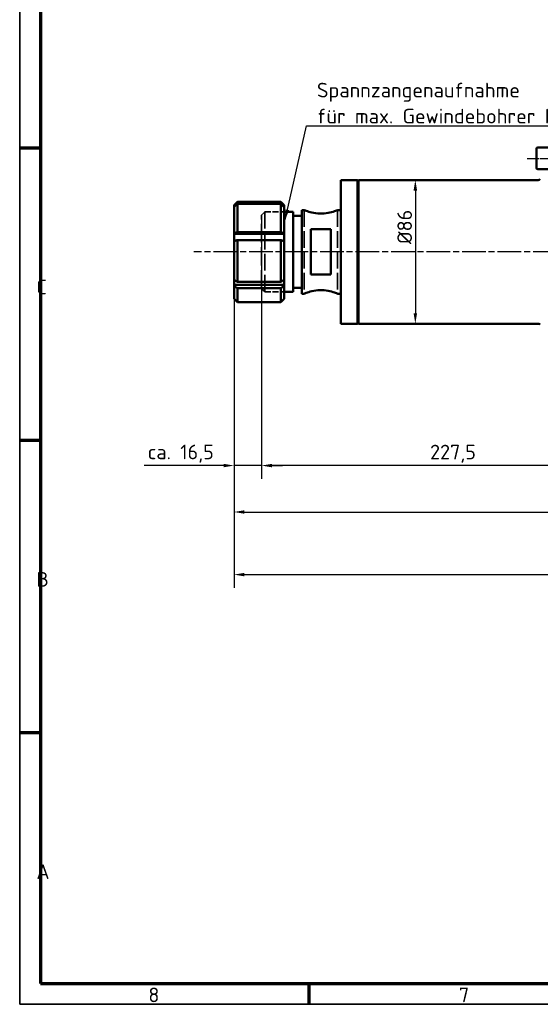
# Model space of a CAD drawing. Header units: millimetres. Extents: x 12 to 1472, y 12 to 1039.
# Tile 1 of 11: x 12 to 324, y 12 to 602. Entities that reach past the tile are written whole.
import ezdxf

# ---------------------------------------------------------------- set-up
doc = ezdxf.new("R2010")
doc.units = ezdxf.units.MM
doc.header["$LTSCALE"] = 2.5
doc.linetypes.add('CHAIN', pattern=[0.3543, 0.2362, -0.0295, 0.0591, -0.0295])
doc.linetypes.add('DASHED', pattern=[0.2067, 0.1654, -0.0413])
doc.layers.get('0').update_dxf_attribs({"lineweight": 25})
for name, color, linetype, lineweight in [('Bemaßung (ISO)', 7, 'Continuous', 25), ('Mittellinie (ISO)', 7, 'Continuous', 25), ('Rahmen (ISO)', 7, 'Continuous', 70), ('Sichtbar (ISO)', 7, 'Continuous', 50), ('Symbol (ISO)', 7, 'Continuous', 25), ('Verdeckt (ISO)', 7, 'DASHED', 35)]:
    doc.layers.add(name, color=color, linetype=linetype, lineweight=lineweight)
doc.styles.add('Notiztext (DIN)', font='isocpeur.ttf')
doc.dimstyles.new('Durchmesser', dxfattribs={"dimscale": 2.5, "dimtxt": 3.5, "dimasz": 2.5, "dimexe": 3.175, "dimexo": 0.8, "dimgap": 0.8, "dimtad": 1, "dimdec": 3, "dimrnd": 1e-08, "dimtxsty": 'Notiztext (DIN)', "dimcen": 0.09, "dimdle": 10, "dimclrd": 256, "dimclre": 256, "dimclrt": 256, "dimazin": 2, "dimtfac": 0.571429, "dimtdec": 3, "dimtmove": 0, "dimatfit": 3, "dimfxl": 1, "dimtolj": 1, "dimtzin": 0, "dimlwd": -1, "dimlwe": -1, "dimarcsym": 0})
doc.dimstyles.new('Standard (DIN)', dxfattribs={"dimscale": 2.5, "dimtxt": 3.5, "dimasz": 2.5, "dimexe": 3.175, "dimexo": 0.8, "dimgap": 0.8, "dimtad": 1, "dimdec": 3, "dimrnd": 1e-08, "dimtxsty": 'Notiztext (DIN)', "dimcen": 0.09, "dimdle": 10, "dimclrd": 256, "dimclre": 256, "dimclrt": 256, "dimazin": 2, "dimtfac": 0.571429, "dimtdec": 3, "dimtmove": 0, "dimatfit": 3, "dimfxl": 1, "dimtolj": 1, "dimlwd": -1, "dimlwe": -1, "dimarcsym": 0})
doc.dimstyles.new('Standard - Methode 2a (DIN)$7', dxfattribs={"dimscale": 2.5, "dimtxt": 3.5, "dimasz": 2.5, "dimexe": 3.175, "dimexo": 0.8, "dimgap": 0.8, "dimtad": 1, "dimtih": 1, "dimtoh": 1, "dimrnd": 1e-08, "dimtxsty": 'Notiztext (DIN)', "dimcen": 0.09, "dimdle": 10, "dimclrd": 256, "dimclre": 256, "dimclrt": 256, "dimazin": 2, "dimtfac": 1, "dimtmove": 0, "dimatfit": 3, "dimfxl": 1, "dimtolj": 1, "dimlwd": -1, "dimlwe": -1, "dimarcsym": 0})

# ---------------------------------------------------------------- blocks, each defined once
blk = doc.blocks.new('Ränder Hagen+Goebel Rahmen')
at = {"layer": 'Rahmen (ISO)', "linetype": 'Continuous', "lineweight": 35}
for p, q in [((5, 415), (5, 5)), ((5, 5), (589, 5))]:
    blk.add_line(p, q, dxfattribs=at)
at = {"layer": 'Rahmen (ISO)'}
for p, q in [((10, 410), (10, 10)), ((10, 210), (5, 210)), ((10, 140), (5, 140)), ((10, 70), (5, 70)), ((10, 10), (584, 10)), ((74.25, 10), (74.25, 5))]:
    blk.add_line(p, q, dxfattribs=at)
at = {"layer": 'Symbol (ISO)', "char_height": 3.5, "style": 'Notiztext (DIN)'}
for s, insert, attachment_point in [('C', (9, 175), 7), ('B', (9, 105), 7), ('A', (9, 35), 7), ('8', (37.125, 9), 2), ('7', (111.375, 9), 2)]:
    blk.add_mtext(s, dxfattribs=dict(at, insert=insert, attachment_point=attachment_point))
blk = doc.blocks.new('*D20')
at = {"layer": 'Bemaßung (ISO)'}
for p, q in [((157.27, 438.88), (157.27, 327.02)), ((384.77, 408.38), (384.77, 327.02)), ((378.52, 334.96), (163.52, 334.96))]:
    blk.add_line(p, q, dxfattribs=at)
for points in [[(163.52, 336), (163.52, 333.92), (157.27, 334.96)], [(378.52, 336), (378.52, 333.92), (384.77, 334.96)]]:
    blk.add_solid(points, dxfattribs=at)
at = {"layer": 'Defpoints', "color": 0}
for p in [(157.27, 440.88), (384.77, 410.38), (157.27, 334.96)]:
    blk.add_point(p, dxfattribs=at)
at = {"layer": 'Bemaßung (ISO)', "insert": (258.12, 347.46), "char_height": 8.75, "attachment_point": 1, "style": 'Notiztext (DIN)'}
blk.add_mtext('\\A1;227,5', dxfattribs=at)
blk = doc.blocks.new('*D21')
at = {"layer": 'Bemaßung (ISO)'}
for p, q in [((157.27, 482.88), (157.27, 327.06)), ((140.77, 444.24), (140.77, 327.06)), ((134.52, 335), (87.09, 335)), ((157.27, 335), (140.77, 335)), ((163.52, 335), (169.77, 335))]:
    blk.add_line(p, q, dxfattribs=at)
for points in [[(134.52, 336.04), (134.52, 333.96), (140.77, 335)], [(163.52, 336.04), (163.52, 333.96), (157.27, 335)]]:
    blk.add_solid(points, dxfattribs=at)
at = {"layer": 'Defpoints', "color": 0}
for p in [(157.27, 484.88), (140.77, 446.24), (140.77, 335)]:
    blk.add_point(p, dxfattribs=at)
at = {"layer": 'Bemaßung (ISO)', "insert": (89.09, 347.5), "char_height": 8.75, "attachment_point": 1, "style": 'Notiztext (DIN)'}
blk.add_mtext('\\A1;ca. 16,5', dxfattribs=at)
blk = doc.blocks.new('*D22')
at = {"layer": 'Bemaßung (ISO)'}
blk.add_line((249.3, 499.63), (249.3, 426.13), dxfattribs=at)
for points in [[(248.26, 499.63), (250.34, 499.63), (249.3, 505.88)], [(248.26, 426.13), (250.34, 426.13), (249.3, 419.88)]]:
    blk.add_solid(points, dxfattribs=at)
at = {"layer": 'Defpoints', "color": 0}
for p in [(322.77, 505.88), (215.27, 419.88), (249.3, 419.88)]:
    blk.add_point(p, dxfattribs=at)
at = {"layer": 'Bemaßung (ISO)', "insert": (238.55, 467.57), "char_height": 8.75, "attachment_point": 1, "rotation": 90, "style": 'Notiztext (DIN)'}
blk.add_mtext('\\A1;Ø86', dxfattribs=at)
blk = doc.blocks.new('*D23')
at = {"layer": 'Bemaßung (ISO)'}
for p, q in [((140.77, 467.31), (140.77, 299.24)), ((724.57, 369.88), (724.57, 299.24)), ((147.02, 307.18), (718.32, 307.18))]:
    blk.add_line(p, q, dxfattribs=at)
for points in [[(147.02, 308.22), (147.02, 306.14), (140.77, 307.18)], [(718.32, 308.22), (718.32, 306.14), (724.57, 307.18)]]:
    blk.add_solid(points, dxfattribs=at)
at = {"layer": 'Defpoints', "color": 0}
for p in [(140.77, 469.31), (724.57, 371.88), (724.57, 307.18)]:
    blk.add_point(p, dxfattribs=at)
at = {"layer": 'Bemaßung (ISO)', "insert": (417.77, 320.55), "char_height": 8.75, "attachment_point": 1, "style": 'Notiztext (DIN)'}
blk.add_mtext('\\A1;(583,8)', dxfattribs=at)
blk = doc.blocks.new('*D25')
at = {"layer": 'Bemaßung (ISO)'}
for p, q in [((1067.57, 633.88), (1067.57, 261.76)), ((140.77, 487.7), (140.77, 261.76)), ((147.02, 269.7), (1061.32, 269.7))]:
    blk.add_line(p, q, dxfattribs=at)
for points in [[(147.02, 270.74), (147.02, 268.66), (140.77, 269.7)], [(1061.32, 270.74), (1061.32, 268.66), (1067.57, 269.7)]]:
    blk.add_solid(points, dxfattribs=at)
at = {"layer": 'Defpoints', "color": 0}
for p in [(1067.57, 635.88), (140.77, 489.7), (1067.57, 269.7)]:
    blk.add_point(p, dxfattribs=at)
at = {"layer": 'Bemaßung (ISO)', "insert": (588.74, 280.46), "char_height": 8.75, "attachment_point": 1, "style": 'Notiztext (DIN)'}
blk.add_mtext('\\A1;ca. 927', dxfattribs=at)

msp = doc.modelspace()

# ---------------------------------------------------------------- linework, layer by layer
at = {"layer": 'Mittellinie (ISO)', "linetype": 'CHAIN', "ltscale": 8.756214}
msp.add_line((316.324, 518.8838), (336.024, 518.8838), dxfattribs=at)
at = {"layer": 'Mittellinie (ISO)', "linetype": 'CHAIN', "ltscale": 23.990969}
msp.add_line((737.6626, 462.8838), (116.8104, 462.8838), dxfattribs=at)
at = {"layer": 'Sichtbar (ISO)'}
for p, q in [((321.774, 513.1838), (321.774, 524.5838)), ((322.574, 525.3838), (329.774, 525.3838)), ((322.574, 512.3838), (329.774, 512.3838)), ((204.774, 419.8838), (204.774, 505.8838)), ((204.774, 505.8838), (214.774, 505.8838)), ((214.774, 505.3838), (215.274, 505.8838)), ((214.774, 419.8838), (214.774, 505.8838)), ((215.274, 505.8838), (215.274, 419.8838)), ((322.774, 505.8838), (215.274, 505.8838)), ((140.774, 490.8838), (142.774, 492.8838)), ((140.774, 490.7048), (140.774, 490.8838)), ((140.774, 489.8348), (140.774, 490.7048)), ((140.774, 489.8348), (140.912, 489.8348)), ((140.774, 489.6991), (140.774, 489.8348)), ((140.774, 474.0572), (140.774, 489.6991)), ((142.774, 492.8838), (142.774, 492.6713)), ((142.774, 492.8838), (168.774, 492.8838)), ((142.774, 492.6713), (168.774, 492.6713)), ((168.774, 491.6656), (142.774, 491.6656)), ((142.774, 491.6656), (142.774, 474.6907)), ((168.774, 492.6713), (168.774, 492.8838)), ((170.774, 490.8838), (168.774, 492.8838)), ((168.774, 474.6907), (168.774, 491.6656)), ((170.6361, 489.8348), (170.774, 489.8348)), ((170.774, 490.8838), (170.774, 490.7048)), ((170.774, 490.7048), (170.774, 489.8348)), ((170.774, 489.8348), (170.774, 489.6991)), ((170.774, 489.6991), (170.774, 474.0572)), ((170.774, 486.8838), (176.274, 486.8838)), ((176.274, 438.8838), (176.274, 486.8838)), ((176.274, 484.3838), (181.274, 484.3838)), ((181.274, 437.8838), (181.274, 487.8838)), ((181.274, 487.8838), (182.774, 487.8838)), ((202.774, 487.8838), (204.774, 487.8838)), ((140.774, 473.7769), (140.774, 474.0572)), ((140.774, 473.7769), (170.774, 473.7769)), ((140.774, 469.3127), (140.774, 473.7769)), ((142.774, 474.6907), (168.774, 474.6907)), ((170.774, 474.0572), (170.774, 473.7769)), ((170.774, 473.7769), (170.774, 469.3127)), ((186.774, 476.4484), (186.774, 449.3191)), ((186.774, 476.4484), (198.774, 476.4484)), ((198.774, 449.3191), (198.774, 476.4484)), ((140.774, 446.2361), (140.774, 469.3127)), ((168.774, 469.9462), (142.774, 469.9462)), ((142.774, 469.9462), (142.774, 444.9032)), ((168.774, 444.9032), (168.774, 469.9462)), ((170.774, 469.3127), (170.774, 446.2361)), ((198.774, 449.3191), (186.774, 449.3191)), ((140.774, 443.0871), (140.774, 446.2361)), ((140.774, 443.0871), (170.774, 443.0871)), ((140.774, 442.4974), (140.774, 443.0871)), ((140.774, 434.8838), (140.774, 442.4974)), ((142.774, 444.9032), (168.774, 444.9032)), ((170.774, 446.2361), (170.774, 443.0871)), ((170.774, 443.0871), (170.774, 442.4974)), ((170.774, 442.4974), (170.774, 434.8838)), ((168.774, 441.1644), (142.774, 441.1644)), ((142.774, 441.1644), (142.774, 432.8838)), ((168.774, 432.8838), (168.774, 441.1644)), ((170.774, 438.8838), (176.274, 438.8838)), ((176.274, 441.3838), (181.274, 441.3838)), ((181.274, 437.8838), (182.774, 437.8838)), ((202.774, 437.8838), (204.774, 437.8838)), ((140.774, 434.8838), (142.774, 432.8838)), ((142.774, 432.8838), (168.774, 432.8838)), ((170.774, 434.8838), (168.774, 432.8838)), ((204.774, 419.8838), (214.774, 419.8838)), ((214.774, 420.3838), (215.274, 419.8838)), ((322.774, 419.8838), (215.274, 419.8838))]:
    msp.add_line(p, q, dxfattribs=at)
at = {"layer": 'Sichtbar (ISO)', "flags": 128}
for points in [[(140.774, 490.7048), (140.8546, 490.7841), (140.9355, 490.8636), (141.0165, 490.9433), (141.0978, 491.0232), (141.1793, 491.1034), (141.2611, 491.1838), (141.3431, 491.2645), (141.4253, 491.3453), (141.5078, 491.4264), (141.5905, 491.5077), (141.6735, 491.5893), (141.7567, 491.6711), (141.8401, 491.7531), (141.9238, 491.8354), (142.0077, 491.9179), (142.0918, 492.0006), (142.1762, 492.0836), (142.2609, 492.1668), (142.3458, 492.2503), (142.4309, 492.334), (142.5163, 492.4179), (142.602, 492.5021), (142.6879, 492.5866), (142.774, 492.6713)], [(142.774, 491.6656), (142.6879, 491.5809), (142.602, 491.4964), (142.5163, 491.4122), (142.4309, 491.3283), (142.3458, 491.2446), (142.2609, 491.1611), (142.1762, 491.0779), (142.0918, 490.9949), (142.0077, 490.9122), (141.9238, 490.8297), (141.8401, 490.7474), (141.7567, 490.6654), (141.6735, 490.5836), (141.5905, 490.502), (141.5078, 490.4207), (141.4253, 490.3396), (141.3431, 490.2588), (141.2611, 490.1781), (141.1793, 490.0977), (141.0978, 490.0175), (141.0165, 489.9376), (140.9355, 489.8579), (140.8546, 489.7784), (140.774, 489.6991)], [(168.774, 492.6713), (168.8602, 492.5866), (168.9461, 492.5021), (169.0317, 492.4179), (169.1171, 492.334), (169.2023, 492.2503), (169.2872, 492.1668), (169.3718, 492.0836), (169.4562, 492.0006), (169.5404, 491.9179), (169.6243, 491.8354), (169.708, 491.7531), (169.7914, 491.6711), (169.8746, 491.5893), (169.9575, 491.5077), (170.0402, 491.4264), (170.1227, 491.3453), (170.205, 491.2645), (170.287, 491.1838), (170.3687, 491.1034), (170.4502, 491.0232), (170.5315, 490.9433), (170.6126, 490.8636), (170.6934, 490.7841), (170.774, 490.7048)], [(170.774, 489.6991), (170.6934, 489.7784), (170.6126, 489.8579), (170.5315, 489.9376), (170.4502, 490.0175), (170.3687, 490.0977), (170.287, 490.1781), (170.205, 490.2588), (170.1227, 490.3396), (170.0402, 490.4207), (169.9575, 490.502), (169.8746, 490.5836), (169.7914, 490.6654), (169.708, 490.7474), (169.6243, 490.8297), (169.5404, 490.9122), (169.4562, 490.9949), (169.3718, 491.0779), (169.2872, 491.1611), (169.2023, 491.2446), (169.1171, 491.3283), (169.0317, 491.4122), (168.9461, 491.4964), (168.8602, 491.5809), (168.774, 491.6656)], [(202.774, 487.8838), (202.6951, 487.8518), (202.4584, 487.7587), (202.0642, 487.6084), (201.5161, 487.4078), (200.8357, 487.1737), (200.0514, 486.9246), (199.1697, 486.6727), (198.1641, 486.4226), (197.0559, 486.1934), (195.869, 486.0056), (194.6344, 485.8741), (193.3891, 485.8055), (192.159, 485.8055), (190.9137, 485.8741), (189.679, 486.0056), (188.4921, 486.1934), (187.3839, 486.4226), (186.3783, 486.6727), (185.4966, 486.9246), (184.7123, 487.1737), (184.032, 487.4078), (183.4838, 487.6084), (183.0896, 487.7587), (182.853, 487.8518), (182.774, 487.8838)], [(140.774, 474.0572), (140.8546, 474.0827), (140.9355, 474.1083), (141.0165, 474.134), (141.0978, 474.1598), (141.1793, 474.1856), (141.2611, 474.2115), (141.3431, 474.2375), (141.4253, 474.2635), (141.5078, 474.2897), (141.5905, 474.3159), (141.6735, 474.3421), (141.7567, 474.3685), (141.8401, 474.3949), (141.9238, 474.4214), (142.0077, 474.448), (142.0918, 474.4747), (142.1762, 474.5014), (142.2609, 474.5282), (142.3458, 474.5551), (142.4309, 474.5821), (142.5163, 474.6091), (142.602, 474.6362), (142.6879, 474.6634), (142.774, 474.6907)], [(168.774, 474.6907), (168.8602, 474.6634), (168.9461, 474.6362), (169.0317, 474.6091), (169.1171, 474.5821), (169.2023, 474.5551), (169.2872, 474.5282), (169.3718, 474.5014), (169.4562, 474.4747), (169.5404, 474.448), (169.6243, 474.4214), (169.708, 474.3949), (169.7914, 474.3685), (169.8746, 474.3421), (169.9575, 474.3159), (170.0402, 474.2897), (170.1227, 474.2635), (170.205, 474.2375), (170.287, 474.2115), (170.3687, 474.1856), (170.4502, 474.1598), (170.5315, 474.134), (170.6126, 474.1083), (170.6934, 474.0827), (170.774, 474.0572)], [(142.774, 469.9462), (142.6879, 469.919), (142.602, 469.8918), (142.5163, 469.8646), (142.4309, 469.8376), (142.3458, 469.8106), (142.2609, 469.7837), (142.1762, 469.7569), (142.0918, 469.7302), (142.0077, 469.7035), (141.9238, 469.6769), (141.8401, 469.6504), (141.7567, 469.624), (141.6735, 469.5977), (141.5905, 469.5714), (141.5078, 469.5452), (141.4253, 469.5191), (141.3431, 469.493), (141.2611, 469.467), (141.1793, 469.4411), (141.0978, 469.4153), (141.0165, 469.3895), (140.9355, 469.3639), (140.8546, 469.3382), (140.774, 469.3127)], [(170.774, 469.3127), (170.6934, 469.3382), (170.6126, 469.3639), (170.5315, 469.3895), (170.4502, 469.4153), (170.3687, 469.4411), (170.287, 469.467), (170.205, 469.493), (170.1227, 469.5191), (170.0402, 469.5452), (169.9575, 469.5714), (169.8746, 469.5977), (169.7914, 469.624), (169.708, 469.6504), (169.6243, 469.6769), (169.5404, 469.7035), (169.4562, 469.7302), (169.3718, 469.7569), (169.2872, 469.7837), (169.2023, 469.8106), (169.1171, 469.8376), (169.0317, 469.8646), (168.9461, 469.8918), (168.8602, 469.919), (168.774, 469.9462)], [(140.774, 446.2361), (140.8546, 446.1824), (140.9355, 446.1285), (141.0165, 446.0745), (141.0978, 446.0203), (141.1793, 445.9659), (141.2611, 445.9115), (141.3431, 445.8568), (141.4253, 445.802), (141.5078, 445.747), (141.5905, 445.6919), (141.6735, 445.6366), (141.7567, 445.5812), (141.8401, 445.5256), (141.9238, 445.4698), (142.0077, 445.4139), (142.0918, 445.3578), (142.1762, 445.3016), (142.2609, 445.2451), (142.3458, 445.1886), (142.4309, 445.1318), (142.5163, 445.0749), (142.602, 445.0179), (142.6879, 444.9606), (142.774, 444.9032)], [(142.774, 441.1644), (142.6879, 441.2218), (142.602, 441.2791), (142.5163, 441.3361), (142.4309, 441.3931), (142.3458, 441.4498), (142.2609, 441.5064), (142.1762, 441.5628), (142.0918, 441.619), (142.0077, 441.6751), (141.9238, 441.731), (141.8401, 441.7868), (141.7567, 441.8424), (141.6735, 441.8978), (141.5905, 441.9531), (141.5078, 442.0082), (141.4253, 442.0632), (141.3431, 442.118), (141.2611, 442.1727), (141.1793, 442.2272), (141.0978, 442.2815), (141.0165, 442.3357), (140.9355, 442.3897), (140.8546, 442.4436), (140.774, 442.4974)], [(168.774, 444.9032), (168.8602, 444.9606), (168.9461, 445.0179), (169.0317, 445.0749), (169.1171, 445.1318), (169.2023, 445.1886), (169.2872, 445.2451), (169.3718, 445.3016), (169.4562, 445.3578), (169.5404, 445.4139), (169.6243, 445.4698), (169.708, 445.5256), (169.7914, 445.5812), (169.8746, 445.6366), (169.9575, 445.6919), (170.0402, 445.747), (170.1227, 445.802), (170.205, 445.8568), (170.287, 445.9115), (170.3687, 445.9659), (170.4502, 446.0203), (170.5315, 446.0745), (170.6126, 446.1285), (170.6934, 446.1824), (170.774, 446.2361)], [(170.774, 442.4974), (170.6934, 442.4436), (170.6126, 442.3897), (170.5315, 442.3357), (170.4502, 442.2815), (170.3687, 442.2272), (170.287, 442.1727), (170.205, 442.118), (170.1227, 442.0632), (170.0402, 442.0082), (169.9575, 441.9531), (169.8746, 441.8978), (169.7914, 441.8424), (169.708, 441.7868), (169.6243, 441.731), (169.5404, 441.6751), (169.4562, 441.619), (169.3718, 441.5628), (169.2872, 441.5064), (169.2023, 441.4498), (169.1171, 441.3931), (169.0317, 441.3361), (168.9461, 441.2791), (168.8602, 441.2218), (168.774, 441.1644)], [(182.774, 437.8838), (182.853, 437.9157), (183.0896, 438.0089), (183.4838, 438.1591), (184.032, 438.3597), (184.7123, 438.5938), (185.4966, 438.8429), (186.3783, 439.0948), (187.3839, 439.345), (188.4921, 439.5741), (189.679, 439.762), (190.9137, 439.8934), (192.159, 439.962), (193.3891, 439.962), (194.6344, 439.8934), (195.869, 439.762), (197.0559, 439.5741), (198.1641, 439.345), (199.1697, 439.0948), (200.0514, 438.8429), (200.8357, 438.5938), (201.5161, 438.3597), (202.0642, 438.1591), (202.4584, 438.0089), (202.6951, 437.9157), (202.774, 437.8838)]]:
    msp.add_lwpolyline(points, dxfattribs=at)
at = {"layer": 'Sichtbar (ISO)'}
for centre, radius, start, end in [((322.574, 524.5838), 0.8, 90, 180), ((322.574, 513.1838), 0.8, 180, 270), ((322.774, 507.8838), 2, 270, 311.4096221), ((322.774, 417.8838), 2, 48.5903779, 90)]:
    msp.add_arc(centre, radius, start, end, dxfattribs=at)
at = {"layer": 'Verdeckt (ISO)', "ltscale": 2.154818}
for p, q in [((157.274, 484.8838), (159.274, 486.8838)), ((157.274, 440.8838), (159.274, 438.8838))]:
    msp.add_line(p, q, dxfattribs=at)
at = {"layer": 'Verdeckt (ISO)', "ltscale": 26.749893}
msp.add_line((157.274, 440.8838), (157.274, 484.8838), dxfattribs=at)
at = {"layer": 'Verdeckt (ISO)', "ltscale": 24.318085}
msp.add_line((159.274, 486.8838), (159.274, 438.8838), dxfattribs=at)
at = {"layer": 'Verdeckt (ISO)', "ltscale": 8.761504}
for p, q in [((159.274, 486.8838), (170.774, 486.8838)), ((159.274, 438.8838), (170.774, 438.8838))]:
    msp.add_line(p, q, dxfattribs=at)
at = {"layer": 'Verdeckt (ISO)', "ltscale": 24.189648}
for p, q in [((182.774, 487.8838), (182.774, 437.8838)), ((202.774, 487.8838), (202.774, 437.8838))]:
    msp.add_line(p, q, dxfattribs=at)

# ---------------------------------------------------------------- block references
at = {"xscale": 2.5, "yscale": 2.5, "zscale": 2.5}
msp.add_blockref('Ränder Hagen+Goebel Rahmen', (0, 0), dxfattribs=at)

# ---------------------------------------------------------------- texts
at = {"layer": 'Symbol (ISO)', "insert": (190.4117, 539.7893), "char_height": 8.75, "width": 170.819319, "attachment_point": 7, "line_spacing_factor": 1.068348, "style": 'Notiztext (DIN)'}
msp.add_mtext('{Spannzangenaufnahme\\Pfür max. Gewindebohrer M16}', dxfattribs=at)

# ---------------------------------------------------------------- dimensions: what is measured, and where the dimension line sits
at = {"layer": 'Bemaßung (ISO)'}
for base, p1, p2, angle, text, dimstyle, override, picture, middle in [((1067.574, 269.6991), (140.774, 489.6991), (1067.574, 635.8838), 180, 'ca. <>', 'Standard (DIN)', {"dimdec": 0, "dimtp": 0, "dimtm": 0, "dimtdec": 0, "dimatfit": 2}, '*D25', (606.674, 269.6991)), ((249.3007, 419.8838), (322.774, 505.8838), (215.274, 419.8838), 90, 'Ø<>', 'Durchmesser', {"dimdec": 3, "dimse1": 1, "dimse2": 1, "dimtp": 0, "dimtm": 0, "dimtdec": 3, "dimatfit": 2}, '*D22', (249.3007, 477.194)), ((140.774, 334.9978), (157.274, 484.8838), (140.774, 446.2361), 180, 'ca. <>', 'Standard (DIN)', {"dimdec": 3, "dimtp": 0, "dimtm": 0, "dimtdec": 3, "dimatfit": 2}, '*D21', (107.6803, 334.9978)), ((724.574, 307.1776), (140.774, 469.3127), (724.574, 371.8838), 180, '(<>)', 'Standard (DIN)', {"dimdec": 3, "dimtp": 0, "dimtm": 0, "dimtdec": 3, "dimatfit": 2}, '*D23', (434.174, 307.1776))]:
    dim = msp.add_linear_dim(base=base, p1=p1, p2=p2, angle=angle, text=text, dimstyle=dimstyle, override=override, dxfattribs=at)
    dim.commit()
    dim.dimension.update_dxf_attribs({"geometry": picture, "text_midpoint": middle, "dimtype": 160})
dim = msp.add_linear_dim(base=(157.274, 334.9624), p1=(384.774, 410.3838), p2=(157.274, 440.8838), angle=180, dimstyle='Standard (DIN)', override={"dimdec": 3, "dimtp": 0, "dimtm": 0, "dimtdec": 3, "dimatfit": 2}, dxfattribs=at)
dim.commit()
dim.dimension.update_dxf_attribs({"geometry": '*D20', "text_midpoint": (271.024, 334.9624), "dimtype": 160})

# ---------------------------------------------------------------- leaders
at = {"layer": 'Symbol (ISO)', "annotation_type": 0, "has_hookline": 1, "hookline_direction": 0, "text_width": 150.5}
msp.add_leader([(171.3437, 481.9933), (184.1617, 538.3309), (190.4117, 538.3309)], dimstyle='Standard - Methode 2a (DIN)$7', override={"dimgap": 0, "dimtad": 1}, dxfattribs=at)

doc.saveas('drawing.dxf')
